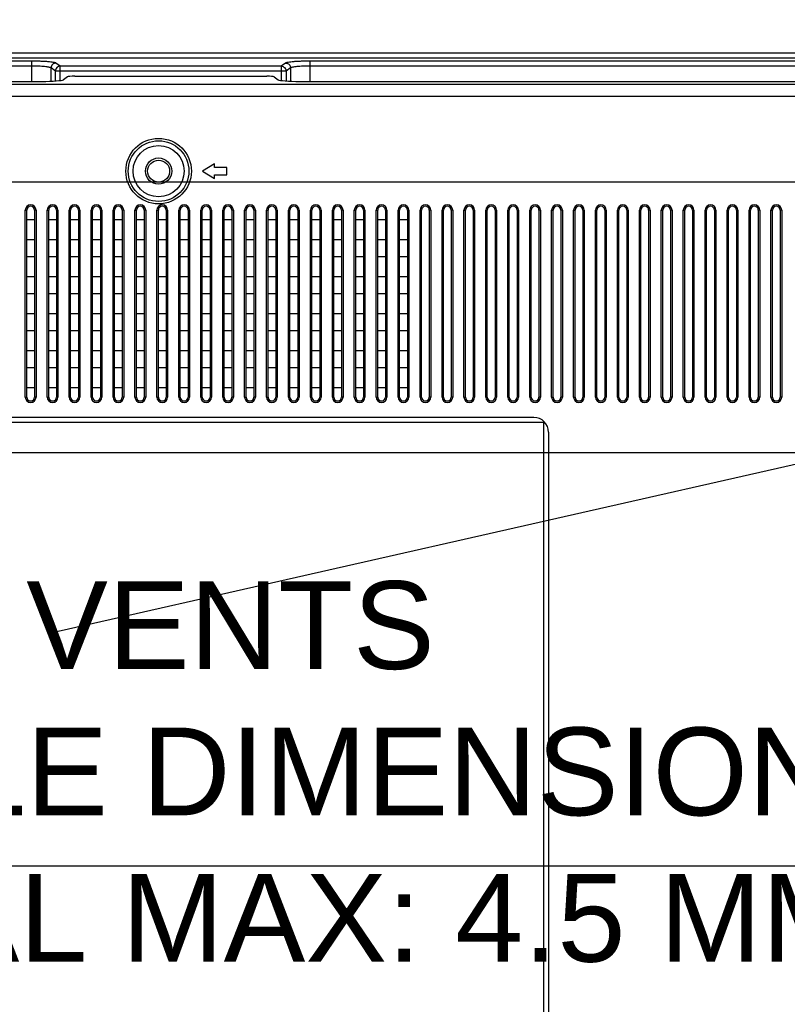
# Model space of a CAD drawing. Header units: millimetres. Extents: x -6054 to 364, y -1866 to 3094.
# Tile 99 of 256: x -4447 to -4289, y 600 to 802. Entities that reach past the tile are written whole.
import ezdxf

# ---------------------------------------------------------------- set-up
doc = ezdxf.new("R2010")
doc.units = ezdxf.units.MM
doc.header["$LTSCALE"] = 65.395
doc.header["$PDSIZE"] = 0.05
doc.layers.get('0').update_dxf_attribs({"linetype": 'CONTINUOUS'})
doc.layers.get('Defpoints').update_dxf_attribs({"linetype": 'CONTINUOUS'})
doc.layers.add('DIM', color=3, linetype='CONTINUOUS')
doc.styles.get("Standard").update_dxf_attribs({"font": 'arial.ttf'})
doc.dimstyles.new('ISO-25', dxfattribs={"dimtxt": 2.5, "dimasz": 2.5, "dimexe": 1.25, "dimexo": 0.625, "dimtad": 1, "dimtxsty": 'STANDARD', "dimcen": 2.5, "dimadec": 0, "dimazin": 0, "dimtfac": 1, "dimtmove": 0, "dimatfit": 3, "dimfxl": 1, "dimarcsym": 0})

# ---------------------------------------------------------------- blocks, each defined once
blk = doc.blocks.new('*D0')
at = {"layer": 'Defpoints', "color": 0}
for p in [(-4193.17, 1041.27), (-4734.98, 936.49), (-4193.17, 628.17)]:
    blk.add_point(p, dxfattribs=at)
at = {"layer": 'DIM', "color": 3, "lineweight": -2}
for p, q in [((-4734.98, 937.11), (-4734.98, 1042.52)), ((-4193.17, 628.79), (-4193.17, 1042.52)), ((-4719.98, 1041.27), (-4208.17, 1041.27))]:
    blk.add_line(p, q, dxfattribs=at)
at = {"layer": 'DIM', "color": 3}
for points in [[(-4719.98, 1043.77), (-4719.98, 1038.77), (-4734.98, 1041.27)], [(-4208.17, 1038.77), (-4208.17, 1043.77), (-4193.17, 1041.27)]]:
    blk.add_solid(points, dxfattribs=at)
at = {"layer": 'DIM', "color": 2, "insert": (-4464.08, 1059.08), "char_height": 20, "attachment_point": 5}
blk.add_mtext('542  [21,331]', dxfattribs=at)
blk = doc.blocks.new('*D7')
at = {"layer": 'Defpoints', "color": 0}
for p in [(-4728.57, 946.48), (-4809.72, 628.17), (-4193.17, 628.17)]:
    blk.add_point(p, dxfattribs=at)
at = {"layer": 'DIM', "color": 3, "lineweight": -2}
for p, q in [((-4729.2, 946.48), (-4810.97, 946.48)), ((-4809.72, 931.48), (-4809.72, 643.17)), ((-4193.8, 628.17), (-4810.97, 628.17))]:
    blk.add_line(p, q, dxfattribs=at)
at = {"layer": 'DIM', "color": 3}
for points in [[(-4807.22, 931.48), (-4812.22, 931.48), (-4809.72, 946.48)], [(-4812.22, 643.17), (-4807.22, 643.17), (-4809.72, 628.17)]]:
    blk.add_solid(points, dxfattribs=at)
at = {"layer": 'DIM', "color": 2, "insert": (-4827.53, 787.33), "char_height": 20, "attachment_point": 5, "rotation": 90}
blk.add_mtext('318  [12,532]', dxfattribs=at)

msp = doc.modelspace()

# ---------------------------------------------------------------- linework, layer by layer
at = {"linetype": 'Continuous'}
for p, q in [((-4593.77, 794.9), (-3192.57, 794.9)), ((-4593.77, 793.9), (-3192.57, 793.9)), ((-4444.21, 793.19), (-4557.13, 793.19)), ((-4444.21, 792.19), (-4557.13, 792.19)), ((-4444.21, 789.05), (-4444.21, 793.19)), ((-4440.24, 789.09), (-4440.24, 791.81)), ((-4439.33, 791.16), (-4440.24, 791.81)), ((-4438.34, 792.16), (-4439.25, 792.81)), ((-4438.34, 789.23), (-4438.34, 792.16)), ((-4393.01, 792.16), (-4438.34, 792.16)), ((-4392.1, 792.81), (-4393.01, 792.16)), ((-4393.01, 792.16), (-4393.01, 789.23)), ((-4391.1, 791.81), (-4392.01, 791.16)), ((-4391.1, 791.81), (-4391.1, 789.09)), ((-4387.13, 793.19), (-4387.13, 789.05)), ((-4274.21, 793.19), (-4387.13, 793.19)), ((-4274.21, 792.19), (-4387.13, 792.19)), ((-4439.33, 789.14), (-4439.33, 791.16)), ((-4392.01, 791.16), (-4439.33, 791.16)), ((-4436.86, 789.98), (-4437.69, 789.39)), ((-4435.37, 790.1), (-4395.97, 790.1)), ((-4394.48, 789.98), (-4393.66, 789.39)), ((-4392.01, 791.16), (-4392.01, 789.14)), ((-3193.06, 788.43), (-4593.28, 788.43)), ((-4559.19, 789.05), (-4442.15, 789.05)), ((-4389.19, 789.05), (-4272.15, 789.05)), ((-3193.06, 785.94), (-4593.28, 785.94)), ((-4406.67, 772.15), (-4409.17, 770.65)), ((-4406.67, 771.4), (-4406.67, 772.15)), ((-4404.17, 771.4), (-4406.67, 771.4)), ((-4404.17, 769.9), (-4404.17, 771.4)), ((-4409.17, 770.65), (-4406.67, 769.15)), ((-4406.67, 769.15), (-4406.67, 769.9)), ((-4406.67, 769.9), (-4404.17, 769.9)), ((-4445.52, 724.32), (-4445.52, 762.65)), ((-4445.52, 762.65), (-4445.22, 762.65)), ((-4445.22, 724.32), (-4445.22, 762.65)), ((-4443.62, 762.65), (-4443.62, 724.32)), ((-4443.32, 762.65), (-4443.62, 762.65)), ((-4443.32, 762.65), (-4443.32, 724.32)), ((-4441.02, 724.32), (-4441.02, 762.65)), ((-4441.02, 762.65), (-4440.72, 762.65)), ((-4440.72, 724.32), (-4440.72, 762.65)), ((-4439.12, 762.65), (-4439.12, 724.32)), ((-4438.82, 762.65), (-4439.12, 762.65)), ((-4438.82, 762.65), (-4438.82, 724.32)), ((-4436.52, 724.32), (-4436.52, 762.65)), ((-4436.52, 762.65), (-4436.22, 762.65)), ((-4436.22, 724.32), (-4436.22, 762.65)), ((-4434.62, 762.65), (-4434.62, 724.32)), ((-4434.32, 762.65), (-4434.62, 762.65)), ((-4434.32, 762.65), (-4434.32, 724.32)), ((-4432.02, 724.32), (-4432.02, 762.65)), ((-4432.02, 762.65), (-4431.72, 762.65)), ((-4431.72, 724.32), (-4431.72, 762.65)), ((-4430.12, 762.65), (-4430.12, 724.32)), ((-4429.82, 762.65), (-4430.12, 762.65)), ((-4429.82, 762.65), (-4429.82, 724.32)), ((-4427.52, 724.32), (-4427.52, 762.65)), ((-4427.52, 762.65), (-4427.22, 762.65)), ((-4427.22, 724.32), (-4427.22, 762.65)), ((-4425.62, 762.65), (-4425.62, 724.32)), ((-4425.32, 762.65), (-4425.62, 762.65)), ((-4425.32, 762.65), (-4425.32, 724.32)), ((-4423.02, 724.32), (-4423.02, 762.65)), ((-4423.02, 762.65), (-4422.72, 762.65)), ((-4422.72, 724.32), (-4422.72, 762.65)), ((-4421.12, 762.65), (-4421.12, 724.32)), ((-4420.82, 762.65), (-4421.12, 762.65)), ((-4420.82, 762.65), (-4420.82, 724.32)), ((-4418.52, 724.32), (-4418.52, 762.65)), ((-4418.52, 762.65), (-4418.22, 762.65)), ((-4418.22, 724.32), (-4418.22, 762.65)), ((-4416.62, 762.65), (-4416.62, 724.32)), ((-4416.32, 762.65), (-4416.62, 762.65)), ((-4416.32, 762.65), (-4416.32, 724.32)), ((-4414.02, 724.32), (-4414.02, 762.65)), ((-4414.02, 762.65), (-4413.72, 762.65)), ((-4413.72, 724.32), (-4413.72, 762.65)), ((-4412.12, 762.65), (-4412.12, 724.32)), ((-4411.82, 762.65), (-4412.12, 762.65)), ((-4411.82, 762.65), (-4411.82, 724.32)), ((-4409.52, 724.32), (-4409.52, 762.65)), ((-4409.52, 762.65), (-4409.22, 762.65)), ((-4409.22, 724.32), (-4409.22, 762.65)), ((-4407.62, 762.65), (-4407.62, 724.32)), ((-4407.32, 762.65), (-4407.62, 762.65)), ((-4407.32, 762.65), (-4407.32, 724.32)), ((-4405.02, 724.32), (-4405.02, 762.65)), ((-4405.02, 762.65), (-4404.72, 762.65)), ((-4404.72, 724.32), (-4404.72, 762.65)), ((-4403.12, 762.65), (-4403.12, 724.32)), ((-4402.82, 762.65), (-4403.12, 762.65)), ((-4402.82, 762.65), (-4402.82, 724.32)), ((-4400.52, 724.32), (-4400.52, 762.65)), ((-4400.52, 762.65), (-4400.22, 762.65)), ((-4400.22, 724.32), (-4400.22, 762.65)), ((-4398.62, 762.65), (-4398.62, 724.32)), ((-4398.32, 762.65), (-4398.62, 762.65)), ((-4398.32, 762.65), (-4398.32, 724.32)), ((-4396.02, 724.32), (-4396.02, 762.65)), ((-4396.02, 762.65), (-4395.72, 762.65)), ((-4395.72, 724.32), (-4395.72, 762.65)), ((-4394.12, 762.65), (-4394.12, 724.32)), ((-4393.82, 762.65), (-4394.12, 762.65)), ((-4393.82, 762.65), (-4393.82, 724.32)), ((-4391.52, 724.32), (-4391.52, 762.65)), ((-4391.52, 762.65), (-4391.22, 762.65)), ((-4391.22, 724.32), (-4391.22, 762.65)), ((-4389.62, 762.65), (-4389.62, 724.32)), ((-4389.32, 762.65), (-4389.62, 762.65)), ((-4389.32, 762.65), (-4389.32, 724.32)), ((-4387.02, 724.32), (-4387.02, 762.65)), ((-4387.02, 762.65), (-4386.72, 762.65)), ((-4386.72, 724.32), (-4386.72, 762.65)), ((-4385.12, 762.65), (-4385.12, 724.32)), ((-4384.82, 762.65), (-4385.12, 762.65)), ((-4384.82, 762.65), (-4384.82, 724.32)), ((-4382.52, 724.32), (-4382.52, 762.65)), ((-4382.52, 762.65), (-4382.22, 762.65)), ((-4382.22, 724.32), (-4382.22, 762.65)), ((-4380.62, 762.65), (-4380.62, 724.32)), ((-4380.32, 762.65), (-4380.62, 762.65)), ((-4380.32, 762.65), (-4380.32, 724.32)), ((-4378.02, 724.32), (-4378.02, 762.65)), ((-4378.02, 762.65), (-4377.72, 762.65)), ((-4377.72, 724.32), (-4377.72, 762.65)), ((-4376.12, 762.65), (-4376.12, 724.32)), ((-4375.82, 762.65), (-4376.12, 762.65)), ((-4375.82, 762.65), (-4375.82, 724.32)), ((-4373.52, 724.32), (-4373.52, 762.65)), ((-4373.52, 762.65), (-4373.22, 762.65)), ((-4373.22, 724.32), (-4373.22, 762.65)), ((-4371.62, 762.65), (-4371.62, 724.32)), ((-4371.32, 762.65), (-4371.62, 762.65)), ((-4371.32, 762.65), (-4371.32, 724.32)), ((-4369.02, 724.32), (-4369.02, 762.65)), ((-4369.02, 762.65), (-4368.72, 762.65)), ((-4368.72, 724.32), (-4368.72, 762.65)), ((-4367.12, 762.65), (-4367.12, 724.32)), ((-4366.82, 762.65), (-4367.12, 762.65)), ((-4366.82, 762.65), (-4366.82, 724.32)), ((-4364.52, 724.32), (-4364.52, 762.65)), ((-4364.52, 762.65), (-4364.22, 762.65)), ((-4364.22, 724.32), (-4364.22, 762.65)), ((-4362.62, 762.65), (-4362.62, 724.32)), ((-4362.32, 762.65), (-4362.62, 762.65)), ((-4362.32, 762.65), (-4362.32, 724.32)), ((-4360.02, 724.32), (-4360.02, 762.65)), ((-4360.02, 762.65), (-4359.72, 762.65)), ((-4359.72, 724.32), (-4359.72, 762.65)), ((-4358.12, 762.65), (-4358.12, 724.32)), ((-4357.82, 762.65), (-4358.12, 762.65)), ((-4357.82, 762.65), (-4357.82, 724.32)), ((-4355.52, 724.32), (-4355.52, 762.65)), ((-4355.52, 762.65), (-4355.22, 762.65)), ((-4355.22, 724.32), (-4355.22, 762.65)), ((-4353.62, 762.65), (-4353.62, 724.32)), ((-4353.32, 762.65), (-4353.62, 762.65)), ((-4353.32, 762.65), (-4353.32, 724.32)), ((-4351.02, 724.32), (-4351.02, 762.65)), ((-4351.02, 762.65), (-4350.72, 762.65)), ((-4350.72, 724.32), (-4350.72, 762.65)), ((-4349.12, 762.65), (-4349.12, 724.32)), ((-4348.82, 762.65), (-4349.12, 762.65)), ((-4348.82, 762.65), (-4348.82, 724.32)), ((-4346.52, 724.32), (-4346.52, 762.65)), ((-4346.52, 762.65), (-4346.22, 762.65)), ((-4346.22, 724.32), (-4346.22, 762.65)), ((-4344.62, 762.65), (-4344.62, 724.32)), ((-4344.32, 762.65), (-4344.62, 762.65)), ((-4344.32, 762.65), (-4344.32, 724.32)), ((-4342.02, 724.32), (-4342.02, 762.65)), ((-4342.02, 762.65), (-4341.72, 762.65)), ((-4341.72, 724.32), (-4341.72, 762.65)), ((-4340.12, 762.65), (-4340.12, 724.32)), ((-4339.82, 762.65), (-4340.12, 762.65)), ((-4339.82, 762.65), (-4339.82, 724.32)), ((-4337.52, 724.32), (-4337.52, 762.65)), ((-4337.52, 762.65), (-4337.22, 762.65)), ((-4337.22, 724.32), (-4337.22, 762.65)), ((-4335.62, 762.65), (-4335.62, 724.32)), ((-4335.32, 762.65), (-4335.62, 762.65)), ((-4335.32, 762.65), (-4335.32, 724.32)), ((-4333.02, 724.32), (-4333.02, 762.65)), ((-4333.02, 762.65), (-4332.72, 762.65)), ((-4332.72, 724.32), (-4332.72, 762.65)), ((-4331.12, 762.65), (-4331.12, 724.32)), ((-4330.82, 762.65), (-4331.12, 762.65)), ((-4330.82, 762.65), (-4330.82, 724.32)), ((-4328.52, 724.32), (-4328.52, 762.65)), ((-4328.52, 762.65), (-4328.22, 762.65)), ((-4328.22, 724.32), (-4328.22, 762.65)), ((-4326.62, 762.65), (-4326.62, 724.32)), ((-4326.32, 762.65), (-4326.62, 762.65)), ((-4326.32, 762.65), (-4326.32, 724.32)), ((-4324.02, 724.32), (-4324.02, 762.65)), ((-4324.02, 762.65), (-4323.72, 762.65)), ((-4323.72, 724.32), (-4323.72, 762.65)), ((-4322.12, 762.65), (-4322.12, 724.32)), ((-4321.82, 762.65), (-4322.12, 762.65)), ((-4321.82, 762.65), (-4321.82, 724.32)), ((-4319.52, 724.32), (-4319.52, 762.65)), ((-4319.52, 762.65), (-4319.22, 762.65)), ((-4319.22, 724.32), (-4319.22, 762.65)), ((-4317.62, 762.65), (-4317.62, 724.32)), ((-4317.32, 762.65), (-4317.62, 762.65)), ((-4317.32, 762.65), (-4317.32, 724.32)), ((-4315.02, 724.32), (-4315.02, 762.65)), ((-4315.02, 762.65), (-4314.72, 762.65)), ((-4314.72, 724.32), (-4314.72, 762.65)), ((-4313.12, 762.65), (-4313.12, 724.32)), ((-4312.82, 762.65), (-4313.12, 762.65)), ((-4312.82, 762.65), (-4312.82, 724.32)), ((-4310.52, 724.32), (-4310.52, 762.65)), ((-4310.52, 762.65), (-4310.22, 762.65)), ((-4310.22, 724.32), (-4310.22, 762.65)), ((-4308.62, 762.65), (-4308.62, 724.32)), ((-4308.32, 762.65), (-4308.62, 762.65)), ((-4308.32, 762.65), (-4308.32, 724.32)), ((-4306.02, 724.32), (-4306.02, 762.65)), ((-4306.02, 762.65), (-4305.72, 762.65)), ((-4305.72, 724.32), (-4305.72, 762.65)), ((-4304.12, 762.65), (-4304.12, 724.32)), ((-4303.82, 762.65), (-4304.12, 762.65)), ((-4303.82, 762.65), (-4303.82, 724.32)), ((-4301.52, 724.32), (-4301.52, 762.65)), ((-4301.52, 762.65), (-4301.22, 762.65)), ((-4301.22, 724.32), (-4301.22, 762.65)), ((-4299.62, 762.65), (-4299.62, 724.32)), ((-4299.32, 762.65), (-4299.62, 762.65)), ((-4299.32, 762.65), (-4299.32, 724.32)), ((-4297.02, 724.32), (-4297.02, 762.65)), ((-4297.02, 762.65), (-4296.72, 762.65)), ((-4296.72, 724.32), (-4296.72, 762.65)), ((-4295.12, 762.65), (-4295.12, 724.32)), ((-4294.82, 762.65), (-4295.12, 762.65)), ((-4294.82, 762.65), (-4294.82, 724.32)), ((-4292.52, 724.32), (-4292.52, 762.65)), ((-4292.52, 762.65), (-4292.22, 762.65)), ((-4292.22, 724.32), (-4292.22, 762.65)), ((-4290.62, 762.65), (-4290.62, 724.32)), ((-4290.32, 762.65), (-4290.62, 762.65)), ((-4290.32, 762.65), (-4290.32, 724.32)), ((-4445.22, 760.75), (-4443.62, 760.75)), ((-4440.72, 760.75), (-4439.12, 760.75)), ((-4436.22, 760.75), (-4434.62, 760.75)), ((-4431.72, 760.75), (-4430.12, 760.75)), ((-4427.22, 760.75), (-4425.62, 760.75)), ((-4422.72, 760.75), (-4421.12, 760.75)), ((-4418.22, 760.75), (-4416.62, 760.75)), ((-4413.72, 760.75), (-4412.12, 760.75)), ((-4409.22, 760.75), (-4407.62, 760.75)), ((-4404.72, 760.75), (-4403.12, 760.75)), ((-4400.22, 760.75), (-4398.62, 760.75)), ((-4395.72, 760.75), (-4394.12, 760.75)), ((-4391.22, 760.75), (-4389.62, 760.75)), ((-4386.72, 760.75), (-4385.12, 760.75)), ((-4382.22, 760.75), (-4380.62, 760.75)), ((-4377.72, 760.75), (-4376.12, 760.75)), ((-4373.22, 760.75), (-4371.62, 760.75)), ((-4368.72, 760.75), (-4367.12, 760.75)), ((-4443.62, 756.54), (-4445.22, 756.54)), ((-4439.12, 756.54), (-4440.72, 756.54)), ((-4434.62, 756.54), (-4436.22, 756.54)), ((-4430.12, 756.54), (-4431.72, 756.54)), ((-4425.62, 756.54), (-4427.22, 756.54)), ((-4421.12, 756.54), (-4422.72, 756.54)), ((-4416.62, 756.54), (-4418.22, 756.54)), ((-4412.12, 756.54), (-4413.72, 756.54)), ((-4407.62, 756.54), (-4409.22, 756.54)), ((-4403.12, 756.54), (-4404.72, 756.54)), ((-4398.62, 756.54), (-4400.22, 756.54)), ((-4394.12, 756.54), (-4395.72, 756.54)), ((-4389.62, 756.54), (-4391.22, 756.54)), ((-4385.12, 756.54), (-4386.72, 756.54)), ((-4380.62, 756.54), (-4382.22, 756.54)), ((-4376.12, 756.54), (-4377.72, 756.54)), ((-4371.62, 756.54), (-4373.22, 756.54)), ((-4367.12, 756.54), (-4368.72, 756.54)), ((-4445.22, 753.17), (-4443.62, 753.17)), ((-4440.72, 753.17), (-4439.12, 753.17)), ((-4436.22, 753.17), (-4434.62, 753.17)), ((-4431.72, 753.17), (-4430.12, 753.17)), ((-4427.22, 753.17), (-4425.62, 753.17)), ((-4422.72, 753.17), (-4421.12, 753.17)), ((-4418.22, 753.17), (-4416.62, 753.17)), ((-4413.72, 753.17), (-4412.12, 753.17)), ((-4409.22, 753.17), (-4407.62, 753.17)), ((-4404.72, 753.17), (-4403.12, 753.17)), ((-4400.22, 753.17), (-4398.62, 753.17)), ((-4395.72, 753.17), (-4394.12, 753.17)), ((-4391.22, 753.17), (-4389.62, 753.17)), ((-4386.72, 753.17), (-4385.12, 753.17)), ((-4382.22, 753.17), (-4380.62, 753.17)), ((-4377.72, 753.17), (-4376.12, 753.17)), ((-4373.22, 753.17), (-4371.62, 753.17)), ((-4368.72, 753.17), (-4367.12, 753.17)), ((-4443.62, 748.96), (-4445.22, 748.96)), ((-4439.12, 748.96), (-4440.72, 748.96)), ((-4434.62, 748.96), (-4436.22, 748.96)), ((-4430.12, 748.96), (-4431.72, 748.96)), ((-4425.62, 748.96), (-4427.22, 748.96)), ((-4421.12, 748.96), (-4422.72, 748.96)), ((-4416.62, 748.96), (-4418.22, 748.96)), ((-4412.12, 748.96), (-4413.72, 748.96)), ((-4407.62, 748.96), (-4409.22, 748.96)), ((-4403.12, 748.96), (-4404.72, 748.96)), ((-4398.62, 748.96), (-4400.22, 748.96)), ((-4394.12, 748.96), (-4395.72, 748.96)), ((-4389.62, 748.96), (-4391.22, 748.96)), ((-4385.12, 748.96), (-4386.72, 748.96)), ((-4380.62, 748.96), (-4382.22, 748.96)), ((-4376.12, 748.96), (-4377.72, 748.96)), ((-4371.62, 748.96), (-4373.22, 748.96)), ((-4367.12, 748.96), (-4368.72, 748.96)), ((-4445.22, 745.59), (-4443.62, 745.59)), ((-4440.72, 745.59), (-4439.12, 745.59)), ((-4436.22, 745.59), (-4434.62, 745.59)), ((-4431.72, 745.59), (-4430.12, 745.59)), ((-4427.22, 745.59), (-4425.62, 745.59)), ((-4422.72, 745.59), (-4421.12, 745.59)), ((-4418.22, 745.59), (-4416.62, 745.59)), ((-4413.72, 745.59), (-4412.12, 745.59)), ((-4409.22, 745.59), (-4407.62, 745.59)), ((-4404.72, 745.59), (-4403.12, 745.59)), ((-4400.22, 745.59), (-4398.62, 745.59)), ((-4395.72, 745.59), (-4394.12, 745.59)), ((-4391.22, 745.59), (-4389.62, 745.59)), ((-4386.72, 745.59), (-4385.12, 745.59)), ((-4382.22, 745.59), (-4380.62, 745.59)), ((-4377.72, 745.59), (-4376.12, 745.59)), ((-4373.22, 745.59), (-4371.62, 745.59)), ((-4368.72, 745.59), (-4367.12, 745.59)), ((-4443.62, 741.38), (-4445.22, 741.38)), ((-4439.12, 741.38), (-4440.72, 741.38)), ((-4434.62, 741.38), (-4436.22, 741.38)), ((-4430.12, 741.38), (-4431.72, 741.38)), ((-4425.62, 741.38), (-4427.22, 741.38)), ((-4421.12, 741.38), (-4422.72, 741.38)), ((-4416.62, 741.38), (-4418.22, 741.38)), ((-4412.12, 741.38), (-4413.72, 741.38)), ((-4407.62, 741.38), (-4409.22, 741.38)), ((-4403.12, 741.38), (-4404.72, 741.38)), ((-4398.62, 741.38), (-4400.22, 741.38)), ((-4394.12, 741.38), (-4395.72, 741.38)), ((-4389.62, 741.38), (-4391.22, 741.38)), ((-4385.12, 741.38), (-4386.72, 741.38)), ((-4380.62, 741.38), (-4382.22, 741.38)), ((-4376.12, 741.38), (-4377.72, 741.38)), ((-4371.62, 741.38), (-4373.22, 741.38)), ((-4367.12, 741.38), (-4368.72, 741.38)), ((-4445.22, 738), (-4443.62, 738)), ((-4440.72, 738), (-4439.12, 738)), ((-4436.22, 738), (-4434.62, 738)), ((-4431.72, 738), (-4430.12, 738)), ((-4427.22, 738), (-4425.62, 738)), ((-4422.72, 738), (-4421.12, 738)), ((-4418.22, 738), (-4416.62, 738)), ((-4413.72, 738), (-4412.12, 738)), ((-4409.22, 738), (-4407.62, 738)), ((-4404.72, 738), (-4403.12, 738)), ((-4400.22, 738), (-4398.62, 738)), ((-4395.72, 738), (-4394.12, 738)), ((-4391.22, 738), (-4389.62, 738)), ((-4386.72, 738), (-4385.12, 738)), ((-4382.22, 738), (-4380.62, 738)), ((-4377.72, 738), (-4376.12, 738)), ((-4373.22, 738), (-4371.62, 738)), ((-4368.72, 738), (-4367.12, 738)), ((-4443.62, 733.8), (-4445.22, 733.8)), ((-4439.12, 733.8), (-4440.72, 733.8)), ((-4434.62, 733.8), (-4436.22, 733.8)), ((-4430.12, 733.8), (-4431.72, 733.8)), ((-4425.62, 733.8), (-4427.22, 733.8)), ((-4421.12, 733.8), (-4422.72, 733.8)), ((-4416.62, 733.8), (-4418.22, 733.8)), ((-4412.12, 733.8), (-4413.72, 733.8)), ((-4407.62, 733.8), (-4409.22, 733.8)), ((-4403.12, 733.8), (-4404.72, 733.8)), ((-4398.62, 733.8), (-4400.22, 733.8)), ((-4394.12, 733.8), (-4395.72, 733.8)), ((-4389.62, 733.8), (-4391.22, 733.8)), ((-4385.12, 733.8), (-4386.72, 733.8)), ((-4380.62, 733.8), (-4382.22, 733.8)), ((-4376.12, 733.8), (-4377.72, 733.8)), ((-4371.62, 733.8), (-4373.22, 733.8)), ((-4367.12, 733.8), (-4368.72, 733.8)), ((-4445.22, 730.42), (-4443.62, 730.42)), ((-4440.72, 730.42), (-4439.12, 730.42)), ((-4436.22, 730.42), (-4434.62, 730.42)), ((-4431.72, 730.42), (-4430.12, 730.42)), ((-4427.22, 730.42), (-4425.62, 730.42)), ((-4422.72, 730.42), (-4421.12, 730.42)), ((-4418.22, 730.42), (-4416.62, 730.42)), ((-4413.72, 730.42), (-4412.12, 730.42)), ((-4409.22, 730.42), (-4407.62, 730.42)), ((-4404.72, 730.42), (-4403.12, 730.42)), ((-4400.22, 730.42), (-4398.62, 730.42)), ((-4395.72, 730.42), (-4394.12, 730.42)), ((-4391.22, 730.42), (-4389.62, 730.42)), ((-4386.72, 730.42), (-4385.12, 730.42)), ((-4382.22, 730.42), (-4380.62, 730.42)), ((-4377.72, 730.42), (-4376.12, 730.42)), ((-4373.22, 730.42), (-4371.62, 730.42)), ((-4368.72, 730.42), (-4367.12, 730.42)), ((-4443.62, 726.22), (-4445.22, 726.22)), ((-4439.12, 726.22), (-4440.72, 726.22)), ((-4434.62, 726.22), (-4436.22, 726.22)), ((-4430.12, 726.22), (-4431.72, 726.22)), ((-4425.62, 726.22), (-4427.22, 726.22)), ((-4421.12, 726.22), (-4422.72, 726.22)), ((-4416.62, 726.22), (-4418.22, 726.22)), ((-4412.12, 726.22), (-4413.72, 726.22)), ((-4407.62, 726.22), (-4409.22, 726.22)), ((-4403.12, 726.22), (-4404.72, 726.22)), ((-4398.62, 726.22), (-4400.22, 726.22)), ((-4394.12, 726.22), (-4395.72, 726.22)), ((-4389.62, 726.22), (-4391.22, 726.22)), ((-4385.12, 726.22), (-4386.72, 726.22)), ((-4380.62, 726.22), (-4382.22, 726.22)), ((-4376.12, 726.22), (-4377.72, 726.22)), ((-4371.62, 726.22), (-4373.22, 726.22)), ((-4367.12, 726.22), (-4368.72, 726.22)), ((-4445.52, 724.32), (-4445.22, 724.32)), ((-4443.32, 724.32), (-4443.62, 724.32)), ((-4441.02, 724.32), (-4440.72, 724.32)), ((-4438.82, 724.32), (-4439.12, 724.32)), ((-4436.52, 724.32), (-4436.22, 724.32)), ((-4434.32, 724.32), (-4434.62, 724.32)), ((-4432.02, 724.32), (-4431.72, 724.32)), ((-4429.82, 724.32), (-4430.12, 724.32)), ((-4427.52, 724.32), (-4427.22, 724.32)), ((-4425.32, 724.32), (-4425.62, 724.32)), ((-4423.02, 724.32), (-4422.72, 724.32)), ((-4420.82, 724.32), (-4421.12, 724.32)), ((-4418.52, 724.32), (-4418.22, 724.32)), ((-4416.32, 724.32), (-4416.62, 724.32)), ((-4414.02, 724.32), (-4413.72, 724.32)), ((-4411.82, 724.32), (-4412.12, 724.32)), ((-4409.52, 724.32), (-4409.22, 724.32)), ((-4407.32, 724.32), (-4407.62, 724.32)), ((-4405.02, 724.32), (-4404.72, 724.32)), ((-4402.82, 724.32), (-4403.12, 724.32)), ((-4400.52, 724.32), (-4400.22, 724.32)), ((-4398.32, 724.32), (-4398.62, 724.32)), ((-4396.02, 724.32), (-4395.72, 724.32)), ((-4393.82, 724.32), (-4394.12, 724.32)), ((-4391.52, 724.32), (-4391.22, 724.32)), ((-4389.32, 724.32), (-4389.62, 724.32)), ((-4387.02, 724.32), (-4386.72, 724.32)), ((-4384.82, 724.32), (-4385.12, 724.32)), ((-4382.52, 724.32), (-4382.22, 724.32)), ((-4380.32, 724.32), (-4380.62, 724.32)), ((-4378.02, 724.32), (-4377.72, 724.32)), ((-4375.82, 724.32), (-4376.12, 724.32)), ((-4373.52, 724.32), (-4373.22, 724.32)), ((-4371.32, 724.32), (-4371.62, 724.32)), ((-4369.02, 724.32), (-4368.72, 724.32)), ((-4366.82, 724.32), (-4367.12, 724.32)), ((-4364.52, 724.32), (-4364.22, 724.32)), ((-4362.32, 724.32), (-4362.62, 724.32)), ((-4360.02, 724.32), (-4359.72, 724.32)), ((-4357.82, 724.32), (-4358.12, 724.32)), ((-4355.52, 724.32), (-4355.22, 724.32)), ((-4353.32, 724.32), (-4353.62, 724.32)), ((-4351.02, 724.32), (-4350.72, 724.32)), ((-4348.82, 724.32), (-4349.12, 724.32)), ((-4346.52, 724.32), (-4346.22, 724.32)), ((-4344.32, 724.32), (-4344.62, 724.32)), ((-4342.02, 724.32), (-4341.72, 724.32)), ((-4339.82, 724.32), (-4340.12, 724.32)), ((-4337.52, 724.32), (-4337.22, 724.32)), ((-4335.32, 724.32), (-4335.62, 724.32)), ((-4333.02, 724.32), (-4332.72, 724.32)), ((-4330.82, 724.32), (-4331.12, 724.32)), ((-4328.52, 724.32), (-4328.22, 724.32)), ((-4326.32, 724.32), (-4326.62, 724.32)), ((-4324.02, 724.32), (-4323.72, 724.32)), ((-4321.82, 724.32), (-4322.12, 724.32)), ((-4319.52, 724.32), (-4319.22, 724.32)), ((-4317.32, 724.32), (-4317.62, 724.32)), ((-4315.02, 724.32), (-4314.72, 724.32)), ((-4312.82, 724.32), (-4313.12, 724.32)), ((-4310.52, 724.32), (-4310.22, 724.32)), ((-4308.32, 724.32), (-4308.62, 724.32)), ((-4306.02, 724.32), (-4305.72, 724.32)), ((-4303.82, 724.32), (-4304.12, 724.32)), ((-4301.52, 724.32), (-4301.22, 724.32)), ((-4299.32, 724.32), (-4299.62, 724.32)), ((-4297.02, 724.32), (-4296.72, 724.32)), ((-4294.82, 724.32), (-4295.12, 724.32)), ((-4292.52, 724.32), (-4292.22, 724.32)), ((-4290.32, 724.32), (-4290.62, 724.32)), ((-4341.17, 720.14), (-4600.73, 720.14)), ((-4339.17, 719.14), (-4600.73, 719.14)), ((-4339.17, 719.14), (-4339.17, 457.39)), ((-4338.17, 717.14), (-4338.17, 459.39))]:
    msp.add_line(p, q, dxfattribs=at)
at = {"color": 1}
msp.add_line((-4276.98, 712.92), (-4440.25, 675.9), dxfattribs=at)
msp.add_lwpolyline([(-4561.58, 768.47), (-3224.76, 768.47), (-3224.76, 712.92), (-4561.58, 712.92)], close=True, dxfattribs=at)
at = {"linetype": 'Continuous'}
for radius in [6.72, 6.22, 5.25, 2.69, 2.25]:
    msp.add_circle((-4418.17, 770.65), radius, dxfattribs=at)
for centre, radius, start, end in [((-4444.42, 762.65), 1.1, 0, 180), ((-4444.42, 762.65), 0.8, 0, 180), ((-4439.92, 762.65), 1.1, 0, 180), ((-4439.92, 762.65), 0.8, 0, 180), ((-4435.42, 762.65), 1.1, 0, 180), ((-4435.42, 762.65), 0.8, 0, 180), ((-4430.92, 762.65), 1.1, 0, 180), ((-4430.92, 762.65), 0.8, 0, 180), ((-4426.42, 762.65), 1.1, 0, 180), ((-4426.42, 762.65), 0.8, 0, 180), ((-4421.92, 762.65), 1.1, 0, 180), ((-4421.92, 762.65), 0.8, 0, 180), ((-4417.42, 762.65), 1.1, 0, 180), ((-4417.42, 762.65), 0.8, 0, 180), ((-4412.92, 762.65), 1.1, 0, 180), ((-4412.92, 762.65), 0.8, 0, 180), ((-4408.42, 762.65), 1.1, 0, 180), ((-4408.42, 762.65), 0.8, 0, 180), ((-4403.92, 762.65), 1.1, 0, 180), ((-4403.92, 762.65), 0.8, 0, 180), ((-4399.42, 762.65), 1.1, 0, 180), ((-4399.42, 762.65), 0.8, 0, 180), ((-4394.92, 762.65), 1.1, 0, 180), ((-4394.92, 762.65), 0.8, 0, 180), ((-4390.42, 762.65), 1.1, 0, 180), ((-4390.42, 762.65), 0.8, 0, 180), ((-4385.92, 762.65), 1.1, 0, 180), ((-4385.92, 762.65), 0.8, 0, 180), ((-4381.42, 762.65), 1.1, 0, 180), ((-4381.42, 762.65), 0.8, 0, 180), ((-4376.92, 762.65), 1.1, 0, 180), ((-4376.92, 762.65), 0.8, 0, 180), ((-4372.42, 762.65), 1.1, 0, 180), ((-4372.42, 762.65), 0.8, 0, 180), ((-4367.92, 762.65), 1.1, 0, 180), ((-4367.92, 762.65), 0.8, 0, 180), ((-4363.42, 762.65), 1.1, 0, 180), ((-4363.42, 762.65), 0.8, 0, 180), ((-4358.92, 762.65), 1.1, 0, 180), ((-4358.92, 762.65), 0.8, 0, 180), ((-4354.42, 762.65), 1.1, 0, 180), ((-4354.42, 762.65), 0.8, 0, 180), ((-4349.92, 762.65), 1.1, 0, 180), ((-4349.92, 762.65), 0.8, 0, 180), ((-4345.42, 762.65), 1.1, 0, 180), ((-4345.42, 762.65), 0.8, 0, 180), ((-4340.92, 762.65), 1.1, 0, 180), ((-4340.92, 762.65), 0.8, 0, 180), ((-4336.42, 762.65), 1.1, 0, 180), ((-4336.42, 762.65), 0.8, 0, 180), ((-4331.92, 762.65), 1.1, 0, 180), ((-4331.92, 762.65), 0.8, 0, 180), ((-4327.42, 762.65), 1.1, 0, 180), ((-4327.42, 762.65), 0.8, 0, 180), ((-4322.92, 762.65), 1.1, 0, 180), ((-4322.92, 762.65), 0.8, 0, 180), ((-4318.42, 762.65), 1.1, 0, 180), ((-4318.42, 762.65), 0.8, 0, 180), ((-4313.92, 762.65), 1.1, 0, 180), ((-4313.92, 762.65), 0.8, 0, 180), ((-4309.42, 762.65), 1.1, 0, 180), ((-4309.42, 762.65), 0.8, 0, 180), ((-4304.92, 762.65), 1.1, 0, 180), ((-4304.92, 762.65), 0.8, 0, 180), ((-4300.42, 762.65), 1.1, 0, 180), ((-4300.42, 762.65), 0.8, 0, 180), ((-4295.92, 762.65), 1.1, 0, 180), ((-4295.92, 762.65), 0.8, 0, 180), ((-4291.42, 762.65), 1.1, 0, 180), ((-4291.42, 762.65), 0.8, 0, 180), ((-4444.42, 724.32), 1.1, 180, 360), ((-4444.42, 724.32), 0.8, 180, 360), ((-4439.92, 724.32), 1.1, 180, 360), ((-4439.92, 724.32), 0.8, 180, 360), ((-4435.42, 724.32), 1.1, 180, 360), ((-4435.42, 724.32), 0.8, 180, 360), ((-4430.92, 724.32), 1.1, 180, 360), ((-4430.92, 724.32), 0.8, 180, 360), ((-4426.42, 724.32), 1.1, 180, 360), ((-4426.42, 724.32), 0.8, 180, 360), ((-4421.92, 724.32), 1.1, 180, 360), ((-4421.92, 724.32), 0.8, 180, 360), ((-4417.42, 724.32), 1.1, 180, 360), ((-4417.42, 724.32), 0.8, 180, 360), ((-4412.92, 724.32), 1.1, 180, 360), ((-4412.92, 724.32), 0.8, 180, 360), ((-4408.42, 724.32), 1.1, 180, 360), ((-4408.42, 724.32), 0.8, 180, 360), ((-4403.92, 724.32), 1.1, 180, 360), ((-4403.92, 724.32), 0.8, 180, 360), ((-4399.42, 724.32), 1.1, 180, 360), ((-4399.42, 724.32), 0.8, 180, 360), ((-4394.92, 724.32), 1.1, 180, 360), ((-4394.92, 724.32), 0.8, 180, 360), ((-4390.42, 724.32), 1.1, 180, 360), ((-4390.42, 724.32), 0.8, 180, 360), ((-4385.92, 724.32), 1.1, 180, 360), ((-4385.92, 724.32), 0.8, 180, 360), ((-4381.42, 724.32), 1.1, 180, 360), ((-4381.42, 724.32), 0.8, 180, 360), ((-4376.92, 724.32), 1.1, 180, 360), ((-4376.92, 724.32), 0.8, 180, 360), ((-4372.42, 724.32), 1.1, 180, 360), ((-4372.42, 724.32), 0.8, 180, 360), ((-4367.92, 724.32), 1.1, 180, 360), ((-4367.92, 724.32), 0.8, 180, 360), ((-4363.42, 724.32), 1.1, 180, 360), ((-4363.42, 724.32), 0.8, 180, 360), ((-4358.92, 724.32), 1.1, 180, 360), ((-4358.92, 724.32), 0.8, 180, 360), ((-4354.42, 724.32), 1.1, 180, 360), ((-4354.42, 724.32), 0.8, 180, 360), ((-4349.92, 724.32), 1.1, 180, 360), ((-4349.92, 724.32), 0.8, 180, 360), ((-4345.42, 724.32), 1.1, 180, 360), ((-4345.42, 724.32), 0.8, 180, 360), ((-4340.92, 724.32), 1.1, 180, 360), ((-4340.92, 724.32), 0.8, 180, 360), ((-4336.42, 724.32), 1.1, 180, 360), ((-4336.42, 724.32), 0.8, 180, 360), ((-4331.92, 724.32), 1.1, 180, 360), ((-4331.92, 724.32), 0.8, 180, 360), ((-4327.42, 724.32), 1.1, 180, 360), ((-4327.42, 724.32), 0.8, 180, 360), ((-4322.92, 724.32), 1.1, 180, 360), ((-4322.92, 724.32), 0.8, 180, 360), ((-4318.42, 724.32), 1.1, 180, 360), ((-4318.42, 724.32), 0.8, 180, 360), ((-4313.92, 724.32), 1.1, 180, 360), ((-4313.92, 724.32), 0.8, 180, 360), ((-4309.42, 724.32), 1.1, 180, 360), ((-4309.42, 724.32), 0.8, 180, 360), ((-4304.92, 724.32), 1.1, 180, 360), ((-4304.92, 724.32), 0.8, 180, 360), ((-4300.42, 724.32), 1.1, 180, 360), ((-4300.42, 724.32), 0.8, 180, 360), ((-4295.92, 724.32), 1.1, 180, 360), ((-4295.92, 724.32), 0.8, 180, 360), ((-4291.42, 724.32), 1.1, 180, 360), ((-4291.42, 724.32), 0.8, 180, 360), ((-4341.17, 717.14), 3, 0, 90)]:
    msp.add_arc(centre, radius, start, end, dxfattribs=at)
for centre, major_axis, start_param, end_param in [((-4442.15, 789.44), (4.5, 0), -1.570796, -0.122173), ((-4435.37, 789.97), (1.5, 0), 1.570796, 3.01942), ((-4395.97, 789.97), (1.5, 0), 0.122173, 1.570796), ((-4389.19, 789.44), (4.5, 0), -3.01942, -1.570796)]:
    msp.add_ellipse(centre, major_axis=major_axis, ratio=0.087489, start_param=start_param, end_param=end_param, dxfattribs=at)
for points, knots in [([(-4439.25, 792.81), (-4439.27, 792.82), (-4439.34, 792.85), (-4439.45, 792.89), (-4439.61, 792.92), (-4439.88, 792.97), (-4440.32, 793.03), (-4440.93, 793.09), (-4441.65, 793.13), (-4442.46, 793.16), (-4443.32, 793.19), (-4443.91, 793.19), (-4444.21, 793.19)], [0, 0, 0, 0, 0.016959, 0.041242, 0.072976, 0.112047, 0.211148, 0.335692, 0.481803, 0.644814, 0.819448, 1, 1, 1, 1]), ([(-4440.24, 791.81), (-4440.26, 791.83), (-4440.31, 791.85), (-4440.45, 791.91), (-4440.71, 791.97), (-4441.1, 792.03), (-4441.59, 792.09), (-4442.16, 792.13), (-4443.05, 792.18), (-4443.74, 792.19), (-4444.21, 792.19)], [0, 0, 0, 0, 0.017853, 0.04268, 0.113949, 0.21309, 0.337416, 0.483168, 0.64575, 1, 1, 1, 1]), ([(-4439.25, 792.81), (-4439.38, 792.8), (-4439.64, 792.75), (-4439.97, 792.53), (-4440.19, 792.2), (-4440.24, 791.94), (-4440.24, 791.81)], [0, 0, 0, 0, 0.249227, 0.499407, 0.749933, 1, 1, 1, 1]), ([(-4438.34, 792.16), (-4438.47, 792.16), (-4438.73, 792.1), (-4439.06, 791.88), (-4439.28, 791.55), (-4439.33, 791.29), (-4439.33, 791.16)], [0, 0, 0, 0, 0.249227, 0.499407, 0.749933, 1, 1, 1, 1]), ([(-4393.01, 792.16), (-4392.88, 792.16), (-4392.62, 792.1), (-4392.29, 791.88), (-4392.07, 791.55), (-4392.02, 791.29), (-4392.01, 791.16)], [0, 0, 0, 0, 0.249227, 0.499407, 0.749933, 1, 1, 1, 1]), ([(-4387.13, 793.19), (-4387.43, 793.19), (-4388.03, 793.19), (-4388.89, 793.16), (-4389.69, 793.13), (-4390.41, 793.09), (-4391.03, 793.03), (-4391.46, 792.97), (-4391.74, 792.92), (-4391.9, 792.89), (-4392.01, 792.85), (-4392.07, 792.82), (-4392.1, 792.81)], [0, 0, 0, 0, 0.180552, 0.355185, 0.518196, 0.664308, 0.788852, 0.887953, 0.927024, 0.958758, 0.983041, 1, 1, 1, 1]), ([(-4392.1, 792.81), (-4391.97, 792.8), (-4391.71, 792.75), (-4391.38, 792.53), (-4391.16, 792.2), (-4391.11, 791.94), (-4391.1, 791.81)], [0, 0, 0, 0, 0.249227, 0.499407, 0.749933, 1, 1, 1, 1]), ([(-4387.13, 792.19), (-4387.61, 792.19), (-4388.3, 792.18), (-4389.18, 792.13), (-4389.76, 792.09), (-4390.25, 792.03), (-4390.64, 791.97), (-4390.89, 791.91), (-4391.04, 791.85), (-4391.09, 791.83), (-4391.1, 791.81)], [0, 0, 0, 0, 0.354249, 0.516832, 0.662583, 0.78691, 0.88605, 0.95732, 0.982146, 1, 1, 1, 1])]:
    msp.add_open_spline(points, degree=3, knots=knots, dxfattribs=at)

# ---------------------------------------------------------------- texts
at = {"layer": 'DIM', "color": 1, "insert": (-4571.07, 686.58), "char_height": 18, "width": 369.3801, "attachment_point": 1}
msp.add_mtext('{\\fArial|b0|i0|c162|p34;\\W1;EXHAUST VENTS\\PVENT HOLE DIMENSION (DIAGONAL MAX: 4.5 MM)}', dxfattribs=at)

# ---------------------------------------------------------------- dimensions: what is measured, and where the dimension line sits
at = {"layer": 'DIM'}
dim = msp.add_linear_dim(base=(-4193.17, 1041.27), p1=(-4734.98, 936.49), p2=(-4193.17, 628.17), text='<> []', dimstyle='ISO-25', override={"dimtxt": 20, "dimasz": 15, "dimgap": 5, "dimdec": 0, "dimclrd": 3, "dimclre": 3, "dimclrt": 2, "dimadec": 1, "dimtp": 0.3, "dimtm": 0.3, "dimtofl": 0}, dxfattribs=at)
dim.commit()
dim.dimension.update_dxf_attribs({"geometry": '*D0', "text_midpoint": (-4464.08, 1059.08)})
dim = msp.add_linear_dim(base=(-4809.72, 628.17), p1=(-4728.57, 946.48), p2=(-4193.17, 628.17), angle=90, text='<> []', dimstyle='ISO-25', override={"dimtxt": 20, "dimasz": 15, "dimgap": 5, "dimdec": 0, "dimclrd": 3, "dimclre": 3, "dimclrt": 2, "dimadec": 1, "dimtp": 0.3, "dimtm": 0.3, "dimtofl": 0}, dxfattribs=at)
dim.commit()
dim.dimension.update_dxf_attribs({"geometry": '*D7', "text_midpoint": (-4809.72, 787.33), "dimtype": 160})

doc.saveas('drawing.dxf')
